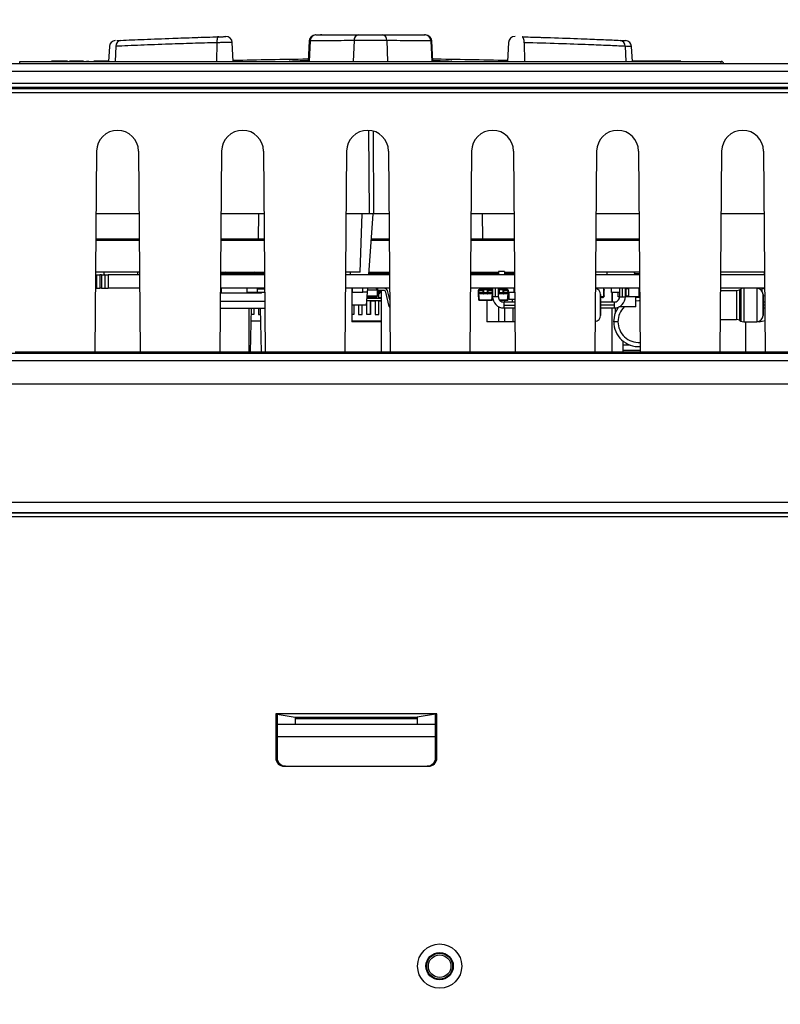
# Paper-space layout 'Sheet1' of a CAD drawing. Header units: millimetres. Extents: x 0 to 420, y 0 to 297.
# Tile 21 of 130: x 53 to 72, y 86 to 110. Entities that reach past the tile are written whole.
import ezdxf

# ---------------------------------------------------------------- set-up
doc = ezdxf.new("R2010")
doc.units = ezdxf.units.MM
doc.layers.add('SLD-0', color=179, linetype='Continuous')
doc.styles.add('SLDTEXTSTYLE1', font='TXT', dxfattribs={"width": 0.75})
doc.styles.add('SLDTEXTSTYLE3', font='TXT', dxfattribs={"width": 0.96})
doc.dimstyles.new('SLDDIMSTYLE3', dxfattribs={"dimtxt": 2.5, "dimasz": 3.302, "dimexe": 0, "dimexo": 0.0625, "dimtad": 1, "dimdec": 1, "dimlfac": 5, "dimrnd": 1e-09, "dimzin": 4, "dimdsep": 46, "dimtxsty": 'SLDTEXTSTYLE1', "dimblk1": 'NONE', "dimblk2": 'NONE', "dimsah": 1, "dimcen": 0, "dimadec": 0, "dimazin": 1, "dimtfac": 1, "dimtmove": 0, "dimatfit": 3, "dimldrblk": 'NONE', "dimfxl": 0, "dimfrac": 2, "dimtolj": 1, "dimtzin": 12, "dimarcsym": 0})
doc.dimstyles.new('SLDDIMSTYLE4', dxfattribs={"dimtxt": 2.5, "dimasz": 3.302, "dimexe": 0, "dimexo": 0.0625, "dimtad": 1, "dimdec": 1, "dimlfac": 5, "dimrnd": 1e-09, "dimzin": 12, "dimdsep": 46, "dimtxsty": 'SLDTEXTSTYLE1', "dimblk1": 'NONE', "dimblk2": 'NONE', "dimsah": 1, "dimcen": 0, "dimadec": 0, "dimazin": 3, "dimtfac": 1, "dimtmove": 0, "dimatfit": 3, "dimldrblk": 'NONE', "dimfxl": 0, "dimfrac": 2, "dimtolj": 1, "dimtzin": 12, "dimarcsym": 0})

# ---------------------------------------------------------------- blocks, each defined once
blk = doc.blocks.new('_D_22')
at = {"layer": 'SLD-0', "color": 179}
for p, q in [((177.639, 244.196), (170.681, 237.013)), ((170.681, 237.013), (163.266, 229.357)), ((168.235, 235.206), (170.681, 237.013)), ((170.681, 237.013), (168.594, 234.858)), ((170.681, 237.013), (168.953, 234.51)), ((168.235, 235.206), (168.953, 234.51)), ((163.266, 229.357), (151.443, 229.357))]:
    blk.add_line(p, q, dxfattribs=at)
at = {"layer": 'SLD-0', "color": 179, "char_height": 2.5, "attachment_point": 1, "style": 'SLDTEXTSTYLE3'}
for s, insert in [('%%c', (150.193, 232.392)), ('20.0', (155.213, 232.43))]:
    blk.add_mtext(s, dxfattribs=dict(at, insert=insert))
blk = doc.blocks.new('_None')
blk = doc.blocks.new('_D_23')
at = {"layer": 'SLD-0', "color": 179}
for p, q in [((163.999, 261.493), (154.023, 261.493)), ((172.8, 249.896), (163.999, 261.493)), ((171.384, 252.588), (170.588, 251.984)), ((171.384, 252.588), (172.8, 249.896)), ((172.8, 249.896), (170.986, 252.286)), ((172.8, 249.896), (170.588, 251.984)), ((175.52, 246.312), (172.8, 249.896))]:
    blk.add_line(p, q, dxfattribs=at)
at = {"layer": 'SLD-0', "color": 179, "char_height": 2.5, "attachment_point": 1, "style": 'SLDTEXTSTYLE3'}
for s, insert in [('%%c', (152.773, 264.528)), ('9.0', (157.794, 264.566))]:
    blk.add_mtext(s, dxfattribs=dict(at, insert=insert))
blk = doc.blocks.new('_D_24')
at = {"layer": 'SLD-0', "color": 179}
for p, q in [((241.453, 256.697), (250.709, 264.131)), ((250.709, 264.131), (262.532, 264.131)), ((241.453, 256.697), (243.478, 258.965)), ((244.105, 258.186), (243.478, 258.965)), ((241.453, 256.697), (243.792, 258.576)), ((244.105, 258.186), (241.453, 256.697)), ((236.385, 252.627), (241.453, 256.697))]:
    blk.add_line(p, q, dxfattribs=at)
at = {"layer": 'SLD-0', "color": 179, "char_height": 2.5, "attachment_point": 1, "style": 'SLDTEXTSTYLE3'}
for s, insert in [('%%c', (251.047, 267.167)), ('13.0', (256.067, 267.205))]:
    blk.add_mtext(s, dxfattribs=dict(at, insert=insert))
blk = doc.blocks.new('_D_25')
at = {"layer": 'SLD-0', "color": 179}
for p, q in [((240.691, 239.098), (237.146, 235.226)), ((237.146, 235.226), (227.951, 225.18)), ((234.752, 233.35), (237.146, 235.226)), ((237.146, 235.226), (235.121, 233.013)), ((237.146, 235.226), (235.489, 232.675)), ((234.752, 233.35), (235.489, 232.675)), ((227.951, 225.18), (216.128, 225.18))]:
    blk.add_line(p, q, dxfattribs=at)
at = {"layer": 'SLD-0', "color": 179, "char_height": 2.5, "attachment_point": 1, "style": 'SLDTEXTSTYLE3'}
for s, insert in [('%%c', (214.878, 228.215)), ('10.5', (219.898, 228.254))]:
    blk.add_mtext(s, dxfattribs=dict(at, insert=insert))
blk = doc.blocks.new('_D_28')
at = {"layer": 'SLD-0', "color": 179}
for p, q in [((173.264, 174.39), (183.569, 183.365)), ((183.569, 183.365), (193.545, 183.365)), ((173.264, 174.39), (175.198, 176.738)), ((175.855, 175.984), (175.198, 176.738)), ((173.264, 174.39), (175.526, 176.361)), ((175.855, 175.984), (173.264, 174.39)), ((169.87, 171.435), (173.264, 174.39))]:
    blk.add_line(p, q, dxfattribs=at)
at = {"layer": 'SLD-0', "color": 179, "char_height": 2.5, "attachment_point": 1, "style": 'SLDTEXTSTYLE3'}
for s, insert in [('%%c', (183.906, 186.4)), ('9.0', (188.927, 186.438))]:
    blk.add_mtext(s, dxfattribs=dict(at, insert=insert))
blk = doc.blocks.new('_D_30')
at = {"layer": 'SLD-0', "color": 179}
for p, q in [((230.033, 164.087), (234.374, 159.249)), ((236.006, 156.682), (234.374, 159.249)), ((234.374, 159.249), (236.75, 157.35)), ((234.374, 159.249), (236.378, 157.016)), ((234.374, 159.249), (244.668, 147.778)), ((236.006, 156.682), (236.75, 157.35)), ((244.668, 147.778), (256.491, 147.778))]:
    blk.add_line(p, q, dxfattribs=at)
at = {"layer": 'SLD-0', "color": 179, "char_height": 2.5, "attachment_point": 1, "style": 'SLDTEXTSTYLE3'}
for s, insert in [('%%c', (245.006, 150.813)), ('13.0', (250.026, 150.851))]:
    blk.add_mtext(s, dxfattribs=dict(at, insert=insert))
blk = doc.blocks.new('_D_31')
at = {"layer": 'SLD-0', "color": 179}
for p, q in [((224.118, 191.46), (212.295, 191.46)), ((230.761, 181.361), (224.118, 191.46)), ((229.53, 184.142), (228.695, 183.593)), ((229.53, 184.142), (230.761, 181.361)), ((230.761, 181.361), (229.113, 183.868)), ((230.761, 181.361), (228.695, 183.593)), ((233.646, 176.975), (230.761, 181.361))]:
    blk.add_line(p, q, dxfattribs=at)
at = {"layer": 'SLD-0', "color": 179, "char_height": 2.5, "attachment_point": 1, "style": 'SLDTEXTSTYLE3'}
for s, insert in [('%%c', (211.045, 194.495)), ('10.5', (216.066, 194.534))]:
    blk.add_mtext(s, dxfattribs=dict(at, insert=insert))

psp = doc.layouts.new('Sheet1')

# ---------------------------------------------------------------- linework, layer by layer
at = {"layer": 'SLD-0', "color": 179, "linetype": 'Continuous', "lineweight": 25}
for p, q in [((57.66, 109.257), (57.645, 109.257)), ((58.088, 109.183), (58.085, 109.157)), ((58.085, 109.157), (58.085, 109.129)), ((58.092, 109.208), (58.088, 109.183)), ((58.098, 109.229), (58.092, 109.208)), ((58.106, 109.247), (58.098, 109.229)), ((58.134, 109.271), (58.102, 109.27)), ((58.114, 109.26), (58.106, 109.247)), ((58.124, 109.268), (58.114, 109.26)), ((58.133, 109.271), (58.124, 109.268)), ((58.482, 108.681), (58.458, 109.134)), ((60.303, 109.172), (60.277, 108.681)), ((60.603, 109.316), (60.575, 109.316)), ((63.27, 108.681), (63.244, 109.172)), ((63.244, 109.172), (63.244, 109.172)), ((65.089, 109.134), (65.065, 108.681)), ((65.423, 109.268), (65.413, 109.271)), ((65.432, 109.26), (65.423, 109.268)), ((65.441, 109.247), (65.432, 109.26)), ((65.448, 109.229), (65.441, 109.247)), ((65.454, 109.208), (65.448, 109.229)), ((65.459, 109.183), (65.454, 109.208)), ((65.461, 109.157), (65.459, 109.183)), ((65.462, 109.129), (65.461, 109.157)), ((55.508, 109.038), (55.489, 108.681)), ((68.058, 108.681), (68.039, 109.038)), ((53.356, 108.681), (70.191, 108.681)), ((54.119, 108.686), (54.119, 108.681)), ((54.276, 108.686), (54.119, 108.686)), ((54.407, 108.686), (54.407, 108.681)), ((54.506, 108.686), (54.506, 108.681)), ((54.552, 108.686), (54.551, 108.681)), ((54.742, 108.686), (54.552, 108.686)), ((54.742, 108.686), (54.742, 108.681)), ((54.829, 108.686), (54.742, 108.686)), ((54.829, 108.686), (54.829, 108.681)), ((54.888, 108.686), (54.829, 108.686)), ((54.888, 108.686), (54.888, 108.681)), ((54.96, 108.686), (55.019, 108.686)), ((54.96, 108.686), (54.96, 108.681)), ((55.019, 108.686), (55.019, 108.681)), ((55.135, 108.686), (55.135, 108.681)), ((55.292, 108.686), (55.135, 108.686)), ((55.423, 108.686), (55.423, 108.681)), ((57.134, 108.684), (57.134, 108.681)), ((57.576, 108.684), (57.576, 108.681)), ((58.623, 108.681), (58.623, 108.684)), ((58.657, 108.681), (58.657, 108.684)), ((58.804, 108.681), (58.804, 108.684)), ((58.99, 108.684), (58.99, 108.681)), ((61.139, 108.684), (61.139, 108.681)), ((61.718, 108.681), (61.718, 108.684)), ((61.757, 108.684), (61.757, 108.681)), ((62.03, 108.684), (62.03, 108.681)), ((62.442, 108.681), (62.442, 108.684)), ((63.251, 108.684), (63.251, 108.681)), ((63.691, 108.681), (63.691, 108.684)), ((63.786, 108.684), (63.786, 108.681)), ((63.862, 108.681), (63.862, 108.684)), ((64.931, 108.684), (64.931, 108.681)), ((65.415, 108.684), (65.415, 108.681)), ((65.503, 108.681), (65.503, 108.684)), ((65.626, 108.681), (65.626, 108.684)), ((65.878, 108.684), (65.878, 108.681)), ((66.058, 108.684), (66.058, 108.681)), ((66.345, 108.681), (66.345, 108.684)), ((66.425, 108.681), (66.425, 108.684)), ((68.066, 108.686), (68.058, 108.686)), ((68.066, 108.686), (68.065, 108.681)), ((68.353, 108.686), (68.066, 108.686)), ((68.353, 108.681), (68.353, 108.686)), ((68.966, 108.686), (68.353, 108.686)), ((68.966, 108.686), (68.966, 108.681)), ((69.218, 108.686), (68.966, 108.686)), ((69.218, 108.686), (69.219, 108.681)), ((48.301, 108.626), (80.451, 108.626)), ((80.451, 108.436), (48.301, 108.436)), ((48.301, 108.16), (81.194, 108.16)), ((81.194, 108.055), (48.301, 108.055)), ((48.301, 108.027), (81.186, 108.027)), ((81.186, 107.927), (48.301, 107.927)), ((55.201, 106.528), (55.159, 101.706)), ((56.206, 106.528), (56.248, 101.706)), ((58.201, 106.528), (58.159, 101.706)), ((59.206, 106.528), (59.248, 101.706)), ((61.201, 106.528), (61.159, 101.706)), ((62.206, 106.528), (62.248, 101.706)), ((64.201, 106.528), (64.159, 101.706)), ((65.206, 106.528), (65.248, 101.706)), ((67.201, 106.528), (67.159, 101.706)), ((68.206, 106.528), (68.248, 101.706)), ((70.201, 106.528), (70.159, 101.706)), ((71.206, 106.528), (71.248, 101.706)), ((56.219, 105.026), (55.188, 105.026)), ((59.219, 105.026), (58.188, 105.026)), ((59.087, 104.421), (59.094, 105.026)), ((61.752, 105.026), (61.188, 105.026)), ((61.523, 103.621), (61.572, 105.026)), ((61.827, 105.026), (61.724, 103.561)), ((61.85, 105.026), (61.752, 105.026)), ((62.219, 105.026), (61.85, 105.026)), ((65.219, 105.026), (64.188, 105.026)), ((64.453, 105.026), (64.46, 104.421)), ((68.219, 105.026), (67.188, 105.026)), ((71.219, 105.026), (70.188, 105.026)), ((55.182, 104.421), (56.225, 104.421)), ((58.182, 104.421), (59.225, 104.421)), ((61.785, 104.421), (62.225, 104.421)), ((64.182, 104.421), (65.225, 104.421)), ((67.182, 104.421), (68.225, 104.421)), ((56.232, 103.621), (55.175, 103.621)), ((55.175, 103.561), (55.199, 103.561)), ((55.199, 103.561), (55.199, 103.236)), ((55.199, 103.561), (55.279, 103.561)), ((55.279, 103.561), (55.279, 103.236)), ((55.319, 103.561), (55.279, 103.561)), ((55.319, 103.561), (55.319, 103.236)), ((55.319, 103.561), (55.399, 103.561)), ((55.381, 103.561), (55.383, 103.621)), ((55.381, 103.573), (55.381, 103.561)), ((55.399, 103.561), (55.399, 103.236)), ((55.399, 103.561), (55.479, 103.561)), ((55.479, 103.561), (55.479, 103.236)), ((56.232, 103.561), (55.479, 103.561)), ((58.175, 103.621), (59.232, 103.621)), ((58.175, 103.601), (58.32, 103.601)), ((59.232, 103.561), (58.175, 103.561)), ((58.316, 103.561), (58.316, 103.601)), ((58.325, 103.583), (58.327, 103.561)), ((59.02, 103.561), (59.021, 103.583)), ((59.021, 103.583), (59.023, 103.591)), ((59.023, 103.591), (59.023, 103.594)), ((59.025, 103.583), (59.027, 103.561)), ((61.523, 103.621), (61.173, 103.621)), ((62.232, 103.561), (61.175, 103.561)), ((61.292, 103.561), (61.293, 103.621)), ((61.727, 103.601), (62.232, 103.601)), ((61.729, 103.621), (62.232, 103.621)), ((61.738, 103.561), (61.739, 103.601)), ((61.778, 103.561), (61.778, 103.601)), ((61.817, 103.561), (61.817, 103.601)), ((61.864, 103.561), (61.864, 103.601)), ((61.883, 103.601), (61.883, 103.561)), ((61.898, 103.581), (61.898, 103.601)), ((61.898, 103.561), (61.898, 103.581)), ((61.905, 103.581), (61.905, 103.601)), ((61.905, 103.561), (61.905, 103.581)), ((62.03, 103.581), (62.03, 103.601)), ((62.03, 103.561), (62.03, 103.581)), ((62.033, 103.561), (62.034, 103.581)), ((62.034, 103.581), (62.034, 103.601)), ((62.068, 103.585), (62.068, 103.601)), ((62.068, 103.573), (62.068, 103.585)), ((62.068, 103.561), (62.068, 103.573)), ((62.166, 103.561), (62.166, 103.601)), ((64.175, 103.621), (64.849, 103.621)), ((64.175, 103.601), (64.849, 103.601)), ((65.232, 103.561), (64.175, 103.561)), ((64.272, 103.585), (64.272, 103.601)), ((64.272, 103.573), (64.272, 103.585)), ((64.272, 103.561), (64.272, 103.573)), ((64.283, 103.601), (64.283, 103.561)), ((64.317, 103.561), (64.317, 103.601)), ((64.408, 103.561), (64.408, 103.601)), ((64.449, 103.585), (64.449, 103.601)), ((64.449, 103.573), (64.449, 103.585)), ((64.449, 103.561), (64.449, 103.573)), ((64.628, 103.585), (64.629, 103.601)), ((64.628, 103.573), (64.628, 103.585)), ((64.628, 103.561), (64.628, 103.573)), ((64.653, 103.585), (64.652, 103.601)), ((64.653, 103.573), (64.653, 103.585)), ((64.653, 103.561), (64.653, 103.573)), ((64.832, 103.585), (64.832, 103.601)), ((64.832, 103.573), (64.832, 103.585)), ((64.832, 103.561), (64.832, 103.573)), ((64.849, 103.636), (64.849, 103.561)), ((64.989, 103.636), (64.849, 103.636)), ((64.989, 103.636), (64.989, 103.561)), ((64.989, 103.621), (65.232, 103.621)), ((64.989, 103.601), (65.232, 103.601)), ((65.147, 103.561), (65.148, 103.601)), ((65.199, 103.561), (65.199, 103.601)), ((68.232, 103.621), (67.175, 103.621)), ((68.232, 103.561), (67.175, 103.561)), ((68.125, 103.583), (68.127, 103.561)), ((71.232, 103.621), (70.175, 103.621)), ((71.232, 103.561), (70.175, 103.561)), ((71.222, 103.621), (71.222, 103.561)), ((55.172, 103.236), (55.199, 103.236)), ((55.199, 103.236), (55.279, 103.236)), ((55.319, 103.236), (55.279, 103.236)), ((55.319, 103.236), (55.399, 103.236)), ((55.399, 103.236), (55.479, 103.236)), ((56.235, 103.236), (55.479, 103.236)), ((59.235, 103.236), (58.172, 103.236)), ((58.199, 103.12), (58.199, 103.236)), ((58.814, 103.136), (58.814, 103.236)), ((59.064, 103.136), (59.064, 103.236)), ((59.162, 103.226), (59.162, 103.236)), ((62.235, 103.236), (61.172, 103.236)), ((61.329, 103.236), (61.329, 102.436)), ((61.344, 103.136), (61.344, 103.236)), ((61.594, 103.136), (61.594, 103.236)), ((61.702, 103.236), (61.695, 103.141)), ((61.924, 103.226), (61.924, 103.236)), ((61.953, 103.184), (61.953, 103.236)), ((65.235, 103.236), (64.172, 103.236)), ((64.479, 103.215), (64.479, 103.236)), ((64.589, 103.211), (64.589, 103.236)), ((64.589, 103.236), (64.589, 103.221)), ((64.679, 103.214), (64.679, 103.236)), ((64.702, 103.236), (64.702, 103.036)), ((64.772, 103.036), (64.772, 103.236)), ((64.842, 103.036), (64.842, 103.236)), ((64.849, 103.236), (64.849, 103.226)), ((64.854, 103.215), (64.854, 103.236)), ((64.964, 103.211), (64.964, 103.236)), ((64.964, 103.236), (64.964, 103.221)), ((64.974, 103.221), (64.974, 103.236)), ((65.224, 103.136), (65.224, 103.236)), ((68.235, 103.236), (67.172, 103.236)), ((67.374, 103.036), (67.374, 103.236)), ((67.554, 103.136), (67.554, 103.236)), ((67.75, 103.236), (67.75, 103.036)), ((67.82, 103.036), (67.82, 103.236)), ((67.89, 103.036), (67.89, 103.236)), ((67.899, 103.036), (67.899, 103.236)), ((67.974, 103.036), (67.974, 103.236)), ((68.224, 103.036), (68.224, 103.236)), ((71.235, 103.236), (70.172, 103.236)), ((70.731, 103.236), (70.731, 102.436)), ((71.046, 103.236), (71.046, 103.206)), ((71.174, 103.164), (71.174, 103.236)), ((71.235, 103.214), (71.174, 103.23)), ((71.235, 103.214), (71.174, 103.23)), ((58.199, 103.12), (58.171, 103.12)), ((59.035, 103.12), (58.199, 103.12)), ((59.064, 103.136), (58.814, 103.136)), ((59.035, 103.12), (59.035, 103.136)), ((59.162, 103.12), (59.035, 103.12)), ((59.064, 103.226), (59.235, 103.226)), ((59.064, 103.146), (59.236, 103.146)), ((59.162, 103.12), (59.162, 103.146)), ((61.344, 103.141), (61.329, 103.141)), ((61.594, 103.136), (61.344, 103.136)), ((61.695, 103.141), (61.594, 103.141)), ((61.695, 103.141), (61.673, 102.831)), ((61.685, 103.001), (62.034, 103.001)), ((61.686, 103.018), (61.699, 103.016)), ((61.899, 103.016), (61.699, 103.016)), ((61.773, 103.016), (61.773, 103.001)), ((61.883, 103.016), (61.883, 103.001)), ((61.939, 103.056), (61.939, 103.196)), ((61.939, 103.141), (61.939, 103.111)), ((61.969, 103.141), (61.939, 103.141)), ((61.969, 103.111), (61.939, 103.111)), ((62.089, 103.184), (61.953, 103.184)), ((61.973, 103.141), (61.973, 103.184)), ((61.973, 103.001), (61.973, 103.111)), ((61.973, 103.016), (62.034, 103.016)), ((61.984, 103.156), (61.984, 103.184)), ((62.014, 103.156), (62.014, 103.184)), ((62.034, 103.184), (62.034, 101.706)), ((62.222, 102.801), (62.142, 103.142)), ((62.193, 103.154), (62.192, 103.158)), ((62.237, 102.963), (62.193, 103.154)), ((64.364, 103.136), (64.368, 103.184)), ((64.364, 103.106), (64.364, 103.136)), ((64.377, 102.955), (64.364, 103.106)), ((64.372, 103.184), (64.368, 103.136)), ((64.479, 103.136), (64.368, 103.136)), ((64.368, 103.136), (64.368, 103.106)), ((64.368, 103.106), (64.381, 102.955)), ((64.483, 103.106), (64.368, 103.106)), ((64.408, 103.221), (64.479, 103.221)), ((64.483, 103.215), (64.479, 103.215)), ((64.479, 103.201), (64.479, 103.215)), ((64.479, 103.201), (64.483, 103.201)), ((64.479, 103.136), (64.479, 103.201)), ((64.479, 103.136), (64.483, 103.136)), ((64.479, 103.11), (64.479, 103.136)), ((64.483, 103.215), (64.585, 103.215)), ((64.483, 103.215), (64.483, 103.211)), ((64.585, 103.211), (64.483, 103.211)), ((64.483, 103.211), (64.483, 103.201)), ((64.585, 103.201), (64.483, 103.201)), ((64.483, 103.201), (64.483, 103.136)), ((64.483, 103.136), (64.585, 103.136)), ((64.483, 103.136), (64.483, 103.106)), ((64.585, 103.106), (64.483, 103.106)), ((64.585, 103.215), (64.585, 103.211)), ((64.589, 103.215), (64.585, 103.215)), ((64.585, 103.201), (64.585, 103.211)), ((64.589, 103.201), (64.585, 103.201)), ((64.585, 103.136), (64.585, 103.201)), ((64.585, 103.106), (64.585, 103.136)), ((64.589, 103.136), (64.585, 103.136)), ((64.7, 103.106), (64.585, 103.106)), ((64.589, 103.221), (64.66, 103.221)), ((64.589, 103.215), (64.589, 103.201)), ((64.589, 103.146), (64.589, 103.211)), ((64.589, 103.201), (64.589, 103.136)), ((64.589, 103.132), (64.589, 103.146)), ((64.589, 103.136), (64.589, 103.11)), ((64.7, 103.136), (64.589, 103.136)), ((64.589, 103.11), (64.589, 103.132)), ((64.687, 102.955), (64.7, 103.106)), ((64.702, 103.083), (64.691, 102.955)), ((64.691, 102.955), (64.702, 103.083)), ((64.7, 103.136), (64.696, 103.184)), ((64.7, 103.184), (64.702, 103.159)), ((64.702, 103.159), (64.7, 103.184)), ((64.7, 103.106), (64.7, 103.136)), ((64.772, 103.036), (64.702, 103.036)), ((64.842, 103.036), (64.772, 103.036)), ((64.842, 103.226), (64.854, 103.226)), ((64.842, 103.221), (64.854, 103.221)), ((64.854, 103.136), (64.842, 103.136)), ((64.858, 103.106), (64.842, 103.106)), ((64.858, 103.215), (64.854, 103.215)), ((64.854, 103.201), (64.854, 103.215)), ((64.854, 103.201), (64.858, 103.201)), ((64.854, 103.136), (64.854, 103.201)), ((64.854, 103.136), (64.858, 103.136)), ((64.854, 103.11), (64.854, 103.136)), ((64.858, 103.215), (64.96, 103.215)), ((64.858, 103.215), (64.858, 103.211)), ((64.96, 103.211), (64.858, 103.211)), ((64.858, 103.211), (64.858, 103.201)), ((64.96, 103.201), (64.858, 103.201)), ((64.858, 103.201), (64.858, 103.136)), ((64.858, 103.136), (64.858, 103.106)), ((64.858, 103.136), (64.96, 103.136)), ((64.96, 103.106), (64.858, 103.106)), ((64.96, 103.215), (64.96, 103.211)), ((64.964, 103.215), (64.96, 103.215)), ((64.96, 103.201), (64.96, 103.211)), ((64.964, 103.201), (64.96, 103.201)), ((64.96, 103.136), (64.96, 103.201)), ((64.96, 103.106), (64.96, 103.136)), ((64.964, 103.136), (64.96, 103.136)), ((65.075, 103.106), (64.96, 103.106)), ((64.964, 103.226), (64.974, 103.226)), ((64.964, 103.221), (65.035, 103.221)), ((64.964, 103.215), (64.964, 103.201)), ((64.964, 103.146), (64.964, 103.211)), ((64.964, 103.201), (64.964, 103.136)), ((64.964, 103.132), (64.964, 103.146)), ((64.964, 103.136), (64.964, 103.11)), ((65.075, 103.136), (64.964, 103.136)), ((64.964, 103.11), (64.964, 103.132)), ((65.062, 102.955), (65.075, 103.106)), ((65.079, 103.106), (65.066, 102.955)), ((65.075, 103.136), (65.071, 103.184)), ((65.075, 103.184), (65.079, 103.136)), ((65.075, 103.106), (65.075, 103.136)), ((65.079, 103.136), (65.079, 103.106)), ((65.224, 103.136), (65.079, 103.136)), ((65.099, 102.976), (65.099, 103.136)), ((67.296, 103.086), (67.296, 102.586)), ((67.296, 102.586), (67.296, 103.086)), ((67.374, 103.036), (67.296, 103.036)), ((67.339, 103.016), (67.296, 103.016)), ((67.379, 103.056), (67.379, 103.196)), ((67.75, 103.136), (67.554, 103.136)), ((67.574, 102.906), (67.574, 103.136)), ((67.584, 102.906), (67.584, 103.136)), ((67.714, 103.036), (67.714, 103.136)), ((67.75, 103.036), (67.714, 103.036)), ((67.75, 103.036), (67.82, 103.036)), ((67.82, 103.036), (67.89, 103.036)), ((67.899, 103.036), (67.89, 103.036)), ((67.899, 103.226), (67.899, 103.046)), ((67.974, 103.226), (67.899, 103.226)), ((67.974, 103.046), (67.899, 103.046)), ((67.974, 103.036), (67.899, 103.036)), ((68.224, 103.036), (67.974, 103.036)), ((68.144, 102.79), (68.144, 103.036)), ((68.237, 103.016), (68.144, 103.016)), ((68.224, 103.206), (68.235, 103.206)), ((68.224, 103.111), (68.236, 103.111)), ((70.172, 103.186), (70.56, 103.186)), ((70.56, 103.186), (70.56, 102.486)), ((70.627, 103.202), (70.664, 103.22)), ((70.627, 103.202), (70.627, 102.47)), ((70.664, 103.22), (70.664, 102.452)), ((71.046, 103.206), (71.046, 103.119)), ((71.046, 103.119), (71.046, 102.989)), ((71.196, 103.086), (71.196, 102.586)), ((71.196, 102.586), (71.196, 103.086)), ((58.168, 102.76), (59.239, 102.76)), ((59.238, 102.92), (58.169, 102.92)), ((58.864, 101.706), (58.864, 102.76)), ((58.896, 101.706), (58.921, 102.76)), ((58.973, 102.76), (58.973, 102.606)), ((59.083, 102.76), (59.083, 102.606)), ((59.126, 102.76), (59.151, 101.706)), ((61.673, 102.831), (61.329, 102.831)), ((61.373, 102.831), (61.373, 102.606)), ((61.483, 102.831), (61.483, 102.606)), ((61.573, 102.606), (61.573, 102.831)), ((61.681, 102.941), (62.034, 102.941)), ((61.681, 102.936), (61.683, 102.936)), ((61.683, 102.606), (61.683, 102.941)), ((61.773, 102.941), (61.773, 102.606)), ((61.773, 102.936), (61.773, 102.941)), ((61.773, 102.606), (61.773, 102.936)), ((61.773, 102.936), (61.883, 102.936)), ((61.883, 102.941), (61.883, 102.606)), ((61.973, 102.936), (61.973, 102.941)), ((61.973, 102.606), (61.973, 102.941)), ((61.973, 102.606), (61.973, 102.936)), ((61.973, 102.936), (62.034, 102.936)), ((64.381, 102.955), (64.687, 102.955)), ((64.381, 102.955), (64.381, 102.951)), ((64.687, 102.951), (64.381, 102.951)), ((64.569, 102.951), (64.569, 102.436)), ((64.687, 102.955), (64.687, 102.951)), ((64.709, 102.976), (64.692, 102.976)), ((64.849, 102.796), (64.849, 102.436)), ((65.062, 102.951), (64.873, 102.951)), ((65.238, 102.906), (64.972, 102.906)), ((64.972, 102.906), (64.972, 102.836)), ((64.972, 102.836), (64.972, 102.766)), ((64.972, 102.766), (65.239, 102.766)), ((64.989, 102.951), (64.989, 102.906)), ((64.989, 102.766), (64.989, 102.436)), ((65.062, 102.955), (65.062, 102.951)), ((65.068, 102.986), (65.099, 102.986)), ((65.099, 102.976), (65.237, 102.976)), ((65.184, 102.906), (65.184, 102.976)), ((65.199, 102.436), (65.199, 102.766)), ((67.62, 102.906), (67.296, 102.906)), ((67.296, 102.906), (67.296, 102.836)), ((67.296, 102.836), (67.296, 102.766)), ((67.62, 102.836), (67.296, 102.836)), ((67.296, 102.766), (67.62, 102.766)), ((67.584, 102.986), (67.574, 102.986)), ((67.574, 101.706), (67.574, 102.766)), ((67.645, 102.757), (67.574, 102.757)), ((67.62, 102.906), (67.62, 102.836)), ((67.62, 102.836), (67.62, 102.766)), ((67.645, 102.767), (67.645, 102.636)), ((67.649, 102.641), (67.727, 102.788)), ((68.144, 102.79), (67.731, 102.79)), ((71.046, 102.989), (71.046, 102.836)), ((71.046, 102.836), (71.046, 102.683)), ((71.238, 102.906), (71.196, 102.906)), ((71.196, 102.906), (71.196, 102.836)), ((71.196, 102.836), (71.196, 102.766)), ((71.196, 102.766), (71.239, 102.766)), ((58.973, 102.606), (58.917, 102.606)), ((59.083, 102.606), (59.13, 102.606)), ((61.373, 102.606), (61.329, 102.606)), ((61.483, 102.606), (61.573, 102.606)), ((61.773, 102.606), (61.683, 102.606)), ((61.883, 102.606), (61.973, 102.606)), ((67.613, 102.436), (67.649, 102.641)), ((67.647, 102.636), (67.645, 102.636)), ((71.046, 102.683), (71.046, 102.553)), ((71.046, 102.553), (71.046, 102.466)), ((58.914, 102.456), (59.133, 102.456)), ((61.329, 102.456), (62.034, 102.456)), ((62.034, 102.436), (61.329, 102.436)), ((65.242, 102.436), (64.569, 102.436)), ((67.713, 102.436), (67.613, 102.436)), ((70.166, 102.486), (70.56, 102.486)), ((70.627, 102.47), (70.664, 102.452)), ((70.731, 102.436), (71.046, 102.436)), ((70.784, 101.706), (70.784, 102.436)), ((71.046, 102.466), (71.046, 102.436)), ((71.068, 102.438), (71.104, 102.436)), ((71.104, 102.436), (71.242, 102.461)), ((71.104, 102.436), (71.242, 102.461)), ((67.834, 101.706), (67.834, 101.971)), ((68.008, 101.872), (67.834, 101.872)), ((55.159, 101.706), (53.248, 101.706)), ((56.248, 101.706), (55.159, 101.706)), ((58.159, 101.706), (56.248, 101.706)), ((59.248, 101.706), (58.159, 101.706)), ((61.159, 101.706), (59.248, 101.706)), ((62.248, 101.706), (61.159, 101.706)), ((64.159, 101.706), (62.248, 101.706)), ((65.248, 101.706), (64.159, 101.706)), ((67.159, 101.706), (65.248, 101.706)), ((68.248, 101.706), (67.159, 101.706)), ((68.248, 101.742), (67.834, 101.742)), ((70.159, 101.706), (68.248, 101.706)), ((71.248, 101.706), (70.159, 101.706)), ((73.159, 101.706), (71.248, 101.706)), ((44.661, 101.506), (86.964, 101.506)), ((44.661, 100.946), (86.964, 100.946)), ((44.352, 98.106), (86.564, 98.106)), ((44.158, 97.852), (133.149, 97.852)), ((44.654, 97.856), (132.654, 97.856)), ((133.149, 97.752), (44.158, 97.752)), ((63.367, 93.028), (59.5, 93.028)), ((59.5, 93.028), (59.5, 91.971)), ((59.5, 93.028), (59.532, 93.023)), ((59.532, 93.023), (59.532, 91.976)), ((59.532, 93.023), (59.97, 92.95)), ((59.97, 92.95), (62.897, 92.95)), ((62.895, 92.91), (59.972, 92.91)), ((59.972, 92.776), (59.972, 92.91)), ((62.895, 92.91), (62.895, 92.776)), ((63.335, 93.023), (62.897, 92.95)), ((63.367, 93.028), (63.335, 93.023)), ((63.335, 91.976), (63.335, 93.023)), ((63.367, 91.971), (63.367, 93.028)), ((59.532, 92.776), (63.335, 92.776)), ((59.5, 91.971), (59.532, 91.976)), ((63.335, 91.976), (63.367, 91.971)), ((59.732, 91.776), (59.7, 91.771)), ((59.7, 91.771), (63.167, 91.771)), ((59.732, 91.776), (63.135, 91.776)), ((63.167, 91.771), (63.135, 91.776))]:
    psp.add_line(p, q, dxfattribs=at)
at = {"layer": 'SLD-0', "color": 8, "linetype": 'Continuous', "lineweight": 25}
for p, q in [((60.323, 109.172), (60.299, 108.681)), ((61.38, 109.179), (61.361, 108.681)), ((62.166, 109.179), (62.185, 108.681)), ((63.224, 109.172), (63.248, 108.681)), ((55.664, 109.043), (55.648, 108.681)), ((58.085, 109.129), (58.076, 108.681)), ((65.462, 109.129), (65.471, 108.681)), ((67.883, 109.043), (67.898, 108.681)), ((53.356, 108.626), (53.356, 108.681)), ((54.276, 108.686), (54.276, 108.681)), ((55.292, 108.686), (55.292, 108.681)), ((70.191, 108.626), (70.191, 108.681)), ((61.752, 105.026), (61.737, 107.025)), ((61.836, 107.008), (61.85, 105.026)), ((56.225, 104.383), (55.182, 104.383)), ((59.225, 104.383), (58.182, 104.383)), ((62.225, 104.383), (61.782, 104.383)), ((65.225, 104.383), (64.182, 104.383)), ((68.225, 104.383), (67.182, 104.383)), ((56.182, 103.621), (56.18, 103.561)), ((58.175, 103.6), (58.316, 103.6)), ((58.673, 103.583), (58.325, 103.583)), ((59.021, 103.583), (58.673, 103.583)), ((59.232, 103.583), (59.025, 103.583)), ((64.272, 103.6), (64.283, 103.6)), ((64.408, 103.6), (64.449, 103.6)), ((64.629, 103.6), (64.652, 103.6)), ((64.832, 103.6), (64.849, 103.6)), ((65.148, 103.6), (65.199, 103.6)), ((67.456, 103.561), (67.454, 103.621)), ((68.232, 103.583), (68.125, 103.583)), ((64.483, 103.236), (64.483, 103.215)), ((64.585, 103.215), (64.585, 103.236)), ((64.589, 103.236), (64.589, 103.215)), ((64.858, 103.236), (64.858, 103.215)), ((64.96, 103.215), (64.96, 103.236)), ((64.964, 103.236), (64.964, 103.215)), ((61.689, 103.056), (61.939, 103.056)), ((61.939, 103.196), (61.699, 103.196)), ((64.479, 103.184), (64.372, 103.184)), ((64.696, 103.184), (64.589, 103.184)), ((64.854, 103.184), (64.842, 103.184)), ((65.071, 103.184), (64.964, 103.184)), ((67.379, 103.196), (67.374, 103.196)), ((67.374, 103.056), (67.379, 103.056)), ((68.224, 103.191), (68.235, 103.191)), ((68.224, 103.156), (68.236, 103.156)), ((68.224, 103.056), (68.237, 103.056)), ((71.199, 103.067), (71.196, 103.068)), ((71.237, 103.048), (71.199, 103.067)), ((64.87, 102.955), (65.062, 102.955)), ((64.972, 102.836), (65.238, 102.836)), ((67.705, 102.755), (67.705, 102.78)), ((68.213, 102.936), (68.144, 102.931)), ((68.238, 102.935), (68.213, 102.936)), ((71.238, 102.836), (71.196, 102.836)), ((48.234, 101.679), (87.444, 101.679)), ((63.335, 92.476), (59.532, 92.476))]:
    psp.add_line(p, q, dxfattribs=at)
at = {"layer": 'SLD-0', "color": 179, "linetype": 'Continuous', "lineweight": 25}
for radius in [0.53, 0.328, 0.311, 0.271]:
    psp.add_circle((63.434, 86.976), radius, dxfattribs=at)
for centre, radius, start, end in [((55.657, 109.03), 0.15, 92.6477, 176.6025), ((55.798, 109.052), 0.135, 98.6821, 183.6819), ((58.308, 109.126), 0.15, 3.1879, 91.5059), ((60.452, 109.164), 0.15, 90.5646, 176.7195), ((60.467, 109.171), 0.144, 92.6528, 179.3131), ((61.512, 109.191), 0.132, 99.9091, 185.2437), ((62.035, 109.191), 0.132, 354.7557, 80.0914), ((63.08, 109.171), 0.144, 0.6869, 87.3472), ((63.094, 109.164), 0.15, 3.0868, 89.4288), ((65.238, 109.126), 0.15, 88.4965, 177.1148), ((67.748, 109.052), 0.135, 356.3192, 81.3167), ((67.889, 109.03), 0.15, 3.2826, 87.3528), ((61.773, -23.619), 132.36, 90.65389, 91.42357), ((59.84, 108.647), 0.04, 90.8375, 121.4317), ((61.773, -23.619), 132.32, 90.6525, 90.8115), ((61.773, -23.619), 132.36, 88.57462, 89.3646), ((61.773, -23.619), 132.32, 89.1885, 89.36466), ((63.707, 108.647), 0.04, 58.5683, 89.1625), ((70.191, 108.621), 0.06, 4.7183, 90), ((55.704, 106.523), 0.503, 0.5, 179.5), ((58.704, 106.523), 0.503, 0.5, 179.5), ((61.704, 106.523), 0.503, 0.5, 179.5), ((64.704, 106.523), 0.503, 0.5, 179.5), ((67.704, 106.523), 0.503, 0.5, 179.5), ((70.704, 106.523), 0.503, 0.5, 179.5), ((58.285, 103.581), 0.04, 3, 90), ((58.985, 103.581), 0.04, 3, 90), ((68.085, 103.581), 0.04, 3, 90), ((62.089, 103.13), 0.106, 13.1823, 90), ((67.146, 103.086), 0.15, 0, 79.9051), ((70.731, 103.086), 0.15, 89.9999, 116.5651), ((71.046, 103.086), 0.15, 0, 89.9997), ((61.969, 103.156), 0.015, 269.9956, 0), ((61.969, 103.156), 0.045, 270, 0), ((61.969, 103.156), 0.015, 269.9956, 315), ((61.969, 103.156), 0.045, 315, 0), ((62.089, 103.13), 0.054, 13.1823, 90), ((62.089, 103.13), 0.054, 15.2595, 90), ((64.37, 103.173), 0.012, 80.4435, 99.5565), ((64.483, 103.215), 0.004, 180, 270), ((64.483, 103.215), 0.004, 180, 270), ((64.483, 103.11), 0.004, 179.9999, 269.9903), ((64.585, 103.215), 0.004, 270, 0), ((64.585, 103.215), 0.004, 270, 0), ((64.585, 103.11), 0.004, 270, 359.9971), ((64.585, 103.11), 0.004, 270, 359.9971), ((64.698, 103.173), 0.012, 80.4435, 99.5565), ((64.972, 103.036), 0.27, 179.9998, 270), ((64.972, 103.036), 0.13, 179.9996, 270), ((64.858, 103.215), 0.004, 180, 270), ((64.858, 103.215), 0.004, 180, 270), ((64.858, 103.11), 0.004, 179.9999, 270.0044), ((64.96, 103.215), 0.004, 270, 0.0001), ((64.96, 103.215), 0.004, 270, 0.0001), ((64.96, 103.11), 0.004, 270, 359.9971), ((64.96, 103.11), 0.004, 270, 359.9971), ((65.073, 103.173), 0.012, 80.4539, 99.5461), ((67.62, 103.036), 0.13, 270, 0.0004), ((67.62, 103.036), 0.27, 270, 0.0002), ((70.56, 103.336), 0.15, 269.9999, 296.5651), ((62.286, 102.816), 0.066, 193.1823, 224.4032), ((62.286, 102.816), 0.066, 195.2595, 224.4032), ((64.379, 102.966), 0.0116, 260.0742, 279.9258), ((64.381, 102.955), 0.004, 184.9881, 269.9972), ((64.689, 102.966), 0.0116, 260.0742, 279.9258), ((64.687, 102.955), 0.004, 270.0036, 355.0119), ((64.687, 102.955), 0.004, 270.0036, 355.0119), ((65.064, 102.966), 0.0116, 260.0742, 279.9258), ((65.062, 102.955), 0.004, 269.9964, 355.0113), ((65.062, 102.955), 0.004, 269.9964, 355.0113), ((67.146, 102.586), 0.15, 277.4086, 0), ((71.046, 102.586), 0.15, 270, 0), ((68.213, 102.436), 0.6, 180, 273.2822), ((70.56, 102.336), 0.15, 63.4349, 90), ((70.731, 102.586), 0.15, 243.4349, 270)]:
    psp.add_arc(centre, radius, start, end, dxfattribs=at)
at = {"layer": 'SLD-0', "color": 8, "linetype": 'Continuous', "lineweight": 25}
for centre, radius, start, end in [((58.72, 108.665), 1.179, 0.7762, 1.103), ((64.332, 108.673), 0.685, 178.7537, 179.3163), ((68.213, 102.436), 0.5, 134.9276, 180), ((68.213, 102.436), 0.5, 180, 273.8392)]:
    psp.add_arc(centre, radius, start, end, dxfattribs=at)
at = {"layer": 'SLD-0', "color": 179, "linetype": 'Continuous', "lineweight": 25}
for centre, major_axis, ratio, start_param, end_param in [((59.97, 92.91), (0, 0.04), 0.052408, 4.712379, 6.274695), ((62.897, 92.91), (0, 0.04), 0.052408, 0.008802, 1.570806), ((59.701, 91.971), (0.198, 0.033), 0.998592, 2.976817, 4.547156), ((59.732, 91.976), (0.198, 0.033), 0.998592, 2.976816, 4.547156), ((63.135, 91.976), (-0.198, 0.033), 0.998592, 1.736035, 3.306369), ((63.167, 91.971), (-0.198, 0.033), 0.998592, 1.736029, 3.306369)]:
    psp.add_ellipse(centre, major_axis=major_axis, ratio=ratio, start_param=start_param, end_param=end_param, dxfattribs=at)
for points, knots in [([(55.686, 109.181), (55.689, 109.181), (55.702, 109.182), (55.746, 109.184), (55.778, 109.185)], [0, 0, 0, 0, 0.253951, 1, 1, 1, 1]), ([(55.778, 109.185), (55.959, 109.193), (56.326, 109.209), (56.947, 109.233), (57.555, 109.254), (57.94, 109.265), (58.133, 109.271)], [0, 0, 0, 0, 0.2874868, 0.5833171, 0.7901483, 1, 1, 1, 1]), ([(58.133, 109.271), (58.147, 109.271), (58.175, 109.272), (58.218, 109.273), (58.256, 109.274), (58.285, 109.275), (58.303, 109.276), (58.303, 109.276), (58.303, 109.276)], [0, 0, 0, 0, 0.17446, 0.348924, 0.523351, 0.697663, 0.871867, 1, 1, 1, 1]), ([(61.38, 109.179), (61.169, 109.178), (60.74, 109.176), (60.463, 109.174), (60.323, 109.172)], [0, 0, 0, 0, 0.491403, 1, 1, 1, 1]), ([(60.46, 109.315), (60.592, 109.316), (60.86, 109.318), (61.277, 109.32), (61.489, 109.321)], [0, 0, 0, 0, 0.49139, 1, 1, 1, 1]), ([(62.166, 109.179), (62.128, 109.179), (62.046, 109.179), (61.88, 109.179), (61.697, 109.179), (61.518, 109.179), (61.426, 109.179), (61.38, 109.179)], [0, 0, 0, 0, 0.173098, 0.379834, 0.586561, 0.793281, 1, 1, 1, 1]), ([(61.489, 109.321), (61.522, 109.321), (61.589, 109.321), (61.718, 109.321), (61.85, 109.321), (61.97, 109.321), (62.03, 109.321), (62.058, 109.321)], [0, 0, 0, 0, 0.20668, 0.413423, 0.620191, 0.82694, 1, 1, 1, 1]), ([(62.058, 109.321), (62.263, 109.32), (62.681, 109.318), (62.95, 109.316), (63.087, 109.315)], [0, 0, 0, 0, 0.4913965, 1, 1, 1, 1]), ([(63.224, 109.172), (63.089, 109.174), (62.813, 109.176), (62.384, 109.178), (62.166, 109.179)], [0, 0, 0, 0, 0.4914, 1, 1, 1, 1]), ([(63.085, 109.315), (63.083, 109.315), (63.081, 109.315), (63.075, 109.315), (63.073, 109.315)], [0, 0, 0, 0, 0.594755, 1, 1, 1, 1]), ([(65.413, 109.271), (65.678, 109.263), (66.214, 109.248), (66.859, 109.224), (67.381, 109.202), (67.639, 109.191), (67.769, 109.185)], [0, 0, 0, 0, 0.287635, 0.583597, 0.790286, 1, 1, 1, 1]), ([(65.44, 109.27), (65.482, 109.269), (65.626, 109.265), (65.775, 109.261), (65.879, 109.257), (65.885, 109.257), (65.885, 109.257)], [0, 0, 0, 0, 0.1618343, 0.5586729, 0.9554325, 1, 1, 1, 1]), ([(67.769, 109.185), (67.808, 109.183), (67.882, 109.18), (67.889, 109.18), (67.893, 109.18)], [0, 0, 0, 0, 0.530414, 1, 1, 1, 1]), ([(58.085, 109.129), (57.888, 109.123), (57.493, 109.112), (56.874, 109.092), (56.233, 109.068), (55.855, 109.051), (55.664, 109.043)], [0, 0, 0, 0, 0.206794, 0.416612, 0.704136, 1, 1, 1, 1]), ([(67.883, 109.043), (67.752, 109.049), (67.487, 109.06), (66.957, 109.081), (66.293, 109.105), (65.742, 109.121), (65.462, 109.129)], [0, 0, 0, 0, 0.206724, 0.416476, 0.704069, 1, 1, 1, 1]), ([(54.407, 108.686), (54.395, 108.686), (54.371, 108.686), (54.327, 108.686), (54.296, 108.686), (54.276, 108.686)], [0, 0, 0, 0, 0.275244, 0.549868, 1, 1, 1, 1]), ([(54.506, 108.686), (54.504, 108.686), (54.501, 108.686), (54.472, 108.686), (54.441, 108.686), (54.417, 108.686), (54.407, 108.686)], [0, 0, 0, 0, 0.364208, 0.629966, 0.838323, 1, 1, 1, 1]), ([(55.423, 108.686), (55.411, 108.686), (55.387, 108.686), (55.343, 108.686), (55.312, 108.686), (55.292, 108.686)], [0, 0, 0, 0, 0.275244, 0.549868, 1, 1, 1, 1]), ([(55.489, 108.686), (55.487, 108.686), (55.479, 108.686), (55.456, 108.686), (55.433, 108.686), (55.423, 108.686)], [0, 0, 0, 0, 0.130086, 0.619911, 1, 1, 1, 1]), ([(59.839, 108.687), (59.84, 108.687), (59.84, 108.687), (59.848, 108.687), (59.861, 108.687), (59.879, 108.687), (59.893, 108.688), (59.899, 108.688)], [0, 0, 0, 0, 0.1412091, 0.3553833, 0.5699228, 0.7849637, 1, 1, 1, 1]), ([(63.647, 108.688), (63.652, 108.688), (63.663, 108.688), (63.68, 108.687), (63.695, 108.687), (63.705, 108.687), (63.707, 108.687), (63.707, 108.687)], [0, 0, 0, 0, 0.142468, 0.356738, 0.570949, 0.785501, 1, 1, 1, 1]), ([(61.814, 103.561), (61.814, 103.566), (61.814, 103.575), (61.813, 103.589), (61.813, 103.597), (61.813, 103.601)], [0, 0, 0, 0, 0.388019, 0.693935, 1, 1, 1, 1]), ([(64.471, 103.561), (64.471, 103.565), (64.471, 103.573), (64.471, 103.586), (64.471, 103.596), (64.471, 103.601)], [0, 0, 0, 0, 0.2999555, 0.6000594, 1, 1, 1, 1]), ([(64.538, 103.561), (64.538, 103.565), (64.538, 103.578), (64.538, 103.592), (64.538, 103.601)], [0, 0, 0, 0, 0.299955, 1, 1, 1, 1]), ([(64.741, 103.561), (64.741, 103.565), (64.741, 103.573), (64.741, 103.586), (64.741, 103.596), (64.741, 103.601)], [0, 0, 0, 0, 0.299955, 0.60006, 1, 1, 1, 1]), ([(61.899, 103.236), (61.904, 103.235), (61.915, 103.234), (61.928, 103.225), (61.935, 103.214), (61.938, 103.205), (61.939, 103.199), (61.939, 103.196)], [0, 0, 0, 0, 0.310134, 0.616077, 0.758873, 0.886001, 1, 1, 1, 1]), ([(61.899, 103.236), (61.904, 103.235), (61.915, 103.234), (61.928, 103.225), (61.935, 103.214), (61.938, 103.205), (61.939, 103.199), (61.939, 103.196)], [0, 0, 0, 0, 0.3100873, 0.616086, 0.7588674, 0.8859981, 1, 1, 1, 1]), ([(61.899, 103.016), (61.904, 103.017), (61.915, 103.018), (61.928, 103.027), (61.935, 103.038), (61.938, 103.047), (61.939, 103.053), (61.939, 103.056)], [0, 0, 0, 0, 0.310119, 0.616138, 0.758929, 0.886068, 1, 1, 1, 1]), ([(61.927, 103.028), (61.928, 103.029), (61.931, 103.031), (61.935, 103.038), (61.938, 103.047), (61.939, 103.053), (61.939, 103.056)], [0, 0, 0, 0, 0.145845, 0.463603, 0.746495, 1, 1, 1, 1]), ([(64.368, 103.136), (64.367, 103.136), (64.366, 103.136), (64.365, 103.136), (64.364, 103.136), (64.364, 103.136), (64.364, 103.136)], [0, 0, 0, 0, 0.270441, 0.562381, 0.789597, 1, 1, 1, 1]), ([(64.368, 103.106), (64.367, 103.106), (64.366, 103.106), (64.365, 103.106), (64.364, 103.106), (64.364, 103.106), (64.364, 103.106)], [0, 0, 0, 0, 0.270416, 0.56237, 0.789592, 1, 1, 1, 1]), ([(64.368, 103.184), (64.368, 103.187), (64.369, 103.192), (64.372, 103.199), (64.376, 103.205), (64.382, 103.212), (64.393, 103.219), (64.402, 103.22), (64.408, 103.221)], [0, 0, 0, 0, 0.101682, 0.21036, 0.328094, 0.456463, 0.677842, 1, 1, 1, 1]), ([(64.408, 103.221), (64.403, 103.22), (64.394, 103.219), (64.385, 103.212), (64.379, 103.205), (64.375, 103.199), (64.373, 103.192), (64.372, 103.187), (64.372, 103.184)], [0, 0, 0, 0, 0.3221222, 0.5435421, 0.6718944, 0.7896337, 0.8983156, 1, 1, 1, 1]), ([(64.696, 103.184), (64.695, 103.187), (64.695, 103.192), (64.692, 103.199), (64.689, 103.205), (64.683, 103.212), (64.673, 103.219), (64.665, 103.22), (64.66, 103.221)], [0, 0, 0, 0, 0.1016838, 0.2103616, 0.3281051, 0.4564566, 0.6778285, 1, 1, 1, 1]), ([(64.66, 103.221), (64.665, 103.22), (64.675, 103.219), (64.686, 103.212), (64.692, 103.205), (64.696, 103.199), (64.699, 103.192), (64.699, 103.187), (64.7, 103.184)], [0, 0, 0, 0, 0.322129, 0.543536, 0.671893, 0.789637, 0.898316, 1, 1, 1, 1]), ([(64.7, 103.136), (64.7, 103.136), (64.701, 103.136), (64.702, 103.136), (64.702, 103.136)], [0, 0, 0, 0, 0.800166, 1, 1, 1, 1]), ([(64.7, 103.106), (64.7, 103.106), (64.701, 103.106), (64.702, 103.106), (64.702, 103.106)], [0, 0, 0, 0, 0.800131, 1, 1, 1, 1]), ([(65.071, 103.184), (65.07, 103.187), (65.07, 103.192), (65.067, 103.199), (65.064, 103.205), (65.058, 103.212), (65.048, 103.219), (65.04, 103.22), (65.035, 103.221)], [0, 0, 0, 0, 0.1016775, 0.2103575, 0.3280947, 0.4564557, 0.6778321, 1, 1, 1, 1]), ([(65.035, 103.221), (65.04, 103.22), (65.05, 103.219), (65.061, 103.212), (65.067, 103.205), (65.071, 103.199), (65.074, 103.192), (65.074, 103.187), (65.075, 103.184)], [0, 0, 0, 0, 0.3221254, 0.5435363, 0.6719041, 0.7896326, 0.8983167, 1, 1, 1, 1]), ([(65.075, 103.136), (65.075, 103.136), (65.077, 103.136), (65.078, 103.136), (65.079, 103.136), (65.079, 103.136), (65.079, 103.136)], [0, 0, 0, 0, 0.27046, 0.562392, 0.789603, 1, 1, 1, 1]), ([(65.075, 103.106), (65.075, 103.106), (65.077, 103.106), (65.078, 103.106), (65.079, 103.106), (65.079, 103.106), (65.079, 103.106)], [0, 0, 0, 0, 0.270466, 0.562448, 0.789691, 1, 1, 1, 1]), ([(67.339, 103.016), (67.344, 103.017), (67.355, 103.018), (67.368, 103.027), (67.375, 103.038), (67.378, 103.047), (67.379, 103.053), (67.379, 103.056)], [0, 0, 0, 0, 0.310121, 0.616142, 0.758929, 0.88606, 1, 1, 1, 1]), ([(67.379, 103.056), (67.378, 103.052), (67.378, 103.044), (67.372, 103.033), (67.364, 103.024), (67.352, 103.017), (67.343, 103.016), (67.339, 103.016)], [0, 0, 0, 0, 0.146741, 0.316138, 0.510245, 0.757773, 1, 1, 1, 1]), ([(67.374, 103.215), (67.374, 103.214), (67.376, 103.211), (67.378, 103.205), (67.379, 103.199), (67.379, 103.196)], [0, 0, 0, 0, 0.1114611, 0.5798892, 1, 1, 1, 1]), ([(67.379, 103.196), (67.379, 103.2), (67.378, 103.207), (67.375, 103.212), (67.374, 103.215)], [0, 0, 0, 0, 0.551661, 1, 1, 1, 1])]:
    psp.add_open_spline(points, degree=3, knots=knots, dxfattribs=at)
at = {"layer": 'SLD-0', "color": 8, "linetype": 'Continuous', "lineweight": 25}
for points, knots in [([(58.455, 109.133), (58.455, 109.133), (58.454, 109.133), (58.416, 109.133), (58.353, 109.132), (58.269, 109.131), (58.175, 109.13), (58.115, 109.129), (58.085, 109.129)], [0, 0, 0, 0, 0.126722, 0.301391, 0.476091, 0.650774, 0.825406, 1, 1, 1, 1]), ([(68.034, 109.038), (68.03, 109.038), (68.022, 109.038), (67.931, 109.041), (67.883, 109.043)], [0, 0, 0, 0, 0.466277, 1, 1, 1, 1])]:
    psp.add_open_spline(points, degree=3, knots=knots, dxfattribs=at)
at = {"layer": 'SLD-0', "color": 179, "linetype": 'Continuous', "lineweight": 25}
for points in [[(61.967, 103.561), (61.967, 103.574), (61.967, 103.588), (61.967, 103.601)], [(64.185, 103.561), (64.185, 103.574), (64.185, 103.588), (64.185, 103.601)], [(64.259, 103.561), (64.259, 103.574), (64.259, 103.588), (64.259, 103.601)], [(64.674, 103.561), (64.674, 103.574), (64.674, 103.588), (64.674, 103.601)]]:
    psp.add_open_spline(points, degree=3, dxfattribs=at)

# ---------------------------------------------------------------- dimensions: what is measured, and where the dimension line sits
at = {"layer": 'SLD-0', "color": 179}
for p1, dimstyle, picture, middle in [((0.889, 0.948), 'SLDDIMSTYLE3', '_D_24', (257.414, 266.248)), ((0.517, 0.737), 'SLDDIMSTYLE3', '_D_23', (158.218, 263.609)), ((1.173, 1.62), 'SLDDIMSTYLE3', '_D_22', (156.561, 231.473)), ((0.745, 0.74), 'SLDDIMSTYLE4', '_D_25', (221.245, 227.297)), ((0.831303, 0.6414323), 'SLDDIMSTYLE4', '_D_31', (217.4129934, 193.5763759)), ((0.634, 0.639), 'SLDDIMSTYLE3', '_D_28', (189.351, 185.481)), ((1.067, 0.743), 'SLDDIMSTYLE3', '_D_30', (251.373, 149.894))]:
    dim = psp.add_diameter_dim_2p(p1=p1, p2=(0, 0), dimstyle=dimstyle, dxfattribs=at)
    dim.commit()
    dim.dimension.update_dxf_attribs({"geometry": picture, "text_midpoint": middle, "dimtype": 163})

doc.saveas('drawing.dxf')
